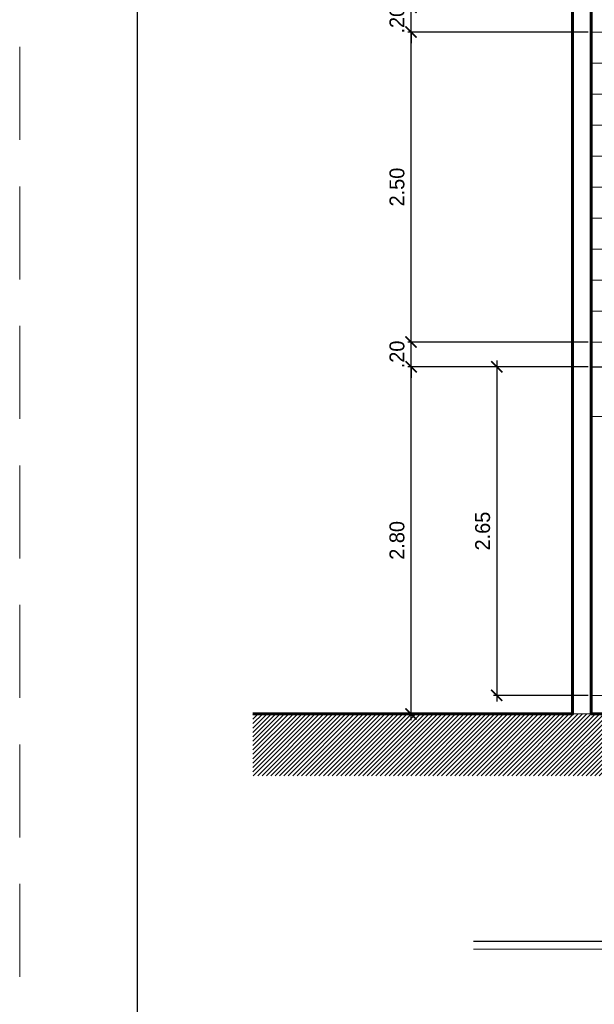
# Model space of a CAD drawing. Header units: metres. Extents: x -13 to 533, y -25 to 219.
# Tile 72 of 99: x 87.71 to 92.35, y 8.89 to 16.83. Entities that reach past the tile are written whole.
import ezdxf

# ---------------------------------------------------------------- set-up
doc = ezdxf.new("R2010")
doc.units = ezdxf.units.M
doc.linetypes.add('HIDDEN', pattern=[0.375, 0.25, -0.125])
for name, color, linetype, lineweight in [('COTAS', 4, 'Continuous', 13), ('Pluma 0.1', 252, 'Continuous', 9), ('Pluma 0.2', 252, 'Continuous', 20), ('PLUMA 0.3', 251, 'Continuous', 30), ('PLUMA 0.8', 1, 'Continuous', 60), ('Textos', 7, 'Continuous', 0)]:
    doc.layers.add(name, color=color, linetype=linetype, lineweight=lineweight)
doc.layers.add('TEXTURAS', color=7, linetype='Continuous', lineweight=5, true_color=0x8a8a8a)
doc.styles.add('TEXTOCENT', font='GOTHIC.TTF')
doc.dimstyles.new('PLANTA50', dxfattribs={"dimscale": 0.5, "dimtxt": 0.2, "dimasz": 0.15, "dimexe": 0.1, "dimexo": 0.1, "dimgap": 0.1, "dimtad": 2, "dimzin": 7, "dimdsep": 46, "dimtxsty": 'TEXTOCENT', "dimblk": 'ARCHTICK', "dimcen": 0.2, "dimdle": 0.1, "dimclrd": 8, "dimclre": 8, "dimclrt": 256, "dimaunit": 1, "dimadec": 0, "dimazin": 0, "dimtfac": 1, "dimtix": 1, "dimtmove": 2, "dimatfit": 3, "dimldrblk": 'ARCHTICK', "dimfxl": 1, "dimtolj": 1, "dimtzin": 0, "dimarcsym": 0})

# ---------------------------------------------------------------- blocks, each defined once
blk = doc.blocks.new('_ARCHTICK')
at = {"color": 0, "linetype": 'ByBlock', "const_width": 0.15}
blk.add_lwpolyline([(-0.5, -0.5), (0.5, 0.5)], dxfattribs=at)
blk = doc.blocks.new('*D635')
at = {"layer": 'COTAS', "color": 251, "linetype": 'Continuous', "lineweight": -2, "transparency": 16777216}
for p, q in [((90.8737, 11.1832), (90.8737, 14.0832)), ((92.3031, 14.0332), (90.8487, 14.0332)), ((92.1531, 11.2332), (90.8487, 11.2332))]:
    blk.add_line(p, q, dxfattribs=at)
at = {"layer": 'Defpoints', "color": 0, "lineweight": 5, "transparency": 16777216}
for p in [(90.8737, 14.0332), (92.3281, 14.0332), (92.1781, 11.2332)]:
    blk.add_point(p, dxfattribs=at)
at = {"layer": 'COTAS', "color": 251, "lineweight": -2, "transparency": 16777216, "xscale": 0.09, "yscale": 0.09, "zscale": 0.09}
for p, rotation in [((90.8737, 14.0332), 90), ((90.8737, 11.2332), 270)]:
    blk.add_blockref('_ARCHTICK', p, dxfattribs=dict(at, rotation=rotation))
at = {"layer": 'COTAS', "transparency": 16777216, "insert": (90.7607, 12.6332), "char_height": 0.12, "attachment_point": 5, "rotation": 90, "style": 'TEXTOCENT'}
blk.add_mtext('\\A1;2.80', dxfattribs=at)
blk = doc.blocks.new('*D636')
at = {"layer": 'COTAS', "color": 251, "linetype": 'Continuous', "lineweight": -2, "transparency": 16777216}
for p, q in [((90.8737, 14.2332), (90.8737, 14.3232)), ((92.3031, 14.2332), (90.8487, 14.2332)), ((90.8737, 14.0332), (90.8737, 14.2332)), ((92.3031, 14.0332), (90.8487, 14.0332)), ((90.8737, 14.0332), (90.8737, 13.9432))]:
    blk.add_line(p, q, dxfattribs=at)
at = {"layer": 'Defpoints', "color": 0, "lineweight": 5, "transparency": 16777216}
for p in [(90.8737, 14.2332), (92.3281, 14.2332), (92.3281, 14.0332)]:
    blk.add_point(p, dxfattribs=at)
at = {"layer": 'COTAS', "color": 251, "lineweight": -2, "transparency": 16777216, "xscale": 0.09, "yscale": 0.09, "zscale": 0.09}
for p, rotation in [((90.8737, 14.2332), 270), ((90.8737, 14.0332), 90)]:
    blk.add_blockref('_ARCHTICK', p, dxfattribs=dict(at, rotation=rotation))
at = {"layer": 'COTAS', "transparency": 16777216, "insert": (90.7607, 14.1332), "char_height": 0.12, "attachment_point": 5, "rotation": 90, "style": 'TEXTOCENT'}
blk.add_mtext('\\A1;.20', dxfattribs=at)
blk = doc.blocks.new('*D637')
at = {"layer": 'COTAS', "color": 251, "linetype": 'Continuous', "lineweight": -2, "transparency": 16777216}
for p, q in [((90.8737, 14.1832), (90.8737, 16.7832)), ((92.3031, 16.7332), (90.8487, 16.7332)), ((92.3031, 14.2332), (90.8487, 14.2332))]:
    blk.add_line(p, q, dxfattribs=at)
at = {"layer": 'Defpoints', "color": 0, "lineweight": 5, "transparency": 16777216}
for p in [(90.8737, 16.7332), (92.3281, 16.7332), (92.3281, 14.2332)]:
    blk.add_point(p, dxfattribs=at)
at = {"layer": 'COTAS', "color": 251, "lineweight": -2, "transparency": 16777216, "xscale": 0.09, "yscale": 0.09, "zscale": 0.09}
for p, rotation in [((90.8737, 16.7332), 90), ((90.8737, 14.2332), 270)]:
    blk.add_blockref('_ARCHTICK', p, dxfattribs=dict(at, rotation=rotation))
at = {"layer": 'COTAS', "transparency": 16777216, "insert": (90.7607, 15.4832), "char_height": 0.12, "attachment_point": 5, "rotation": 90, "style": 'TEXTOCENT'}
blk.add_mtext('\\A1;2.50', dxfattribs=at)
blk = doc.blocks.new('*D638')
at = {"layer": 'COTAS', "color": 251, "linetype": 'Continuous', "lineweight": -2, "transparency": 16777216}
for p, q in [((90.8737, 16.9332), (90.8737, 17.0232)), ((92.3031, 16.9332), (90.8487, 16.9332)), ((90.8737, 16.7332), (90.8737, 16.9332)), ((92.3031, 16.7332), (90.8487, 16.7332)), ((90.8737, 16.7332), (90.8737, 16.6432))]:
    blk.add_line(p, q, dxfattribs=at)
at = {"layer": 'Defpoints', "color": 0, "lineweight": 5, "transparency": 16777216}
for p in [(90.8737, 16.9332), (92.3281, 16.9332), (92.3281, 16.7332)]:
    blk.add_point(p, dxfattribs=at)
at = {"layer": 'COTAS', "color": 251, "lineweight": -2, "transparency": 16777216, "xscale": 0.09, "yscale": 0.09, "zscale": 0.09}
for p, rotation in [((90.8737, 16.9332), 270), ((90.8737, 16.7332), 90)]:
    blk.add_blockref('_ARCHTICK', p, dxfattribs=dict(at, rotation=rotation))
at = {"layer": 'COTAS', "transparency": 16777216, "insert": (90.7607, 16.8332), "char_height": 0.12, "attachment_point": 5, "rotation": 90, "style": 'TEXTOCENT'}
blk.add_mtext('\\A1;.20', dxfattribs=at)
blk = doc.blocks.new('*D643')
at = {"layer": 'COTAS', "color": 251, "linetype": 'Continuous', "lineweight": -2, "transparency": 16777216}
for p, q in [((91.5651, 14.0832), (91.5651, 11.3332)), ((92.1531, 14.0332), (91.5401, 14.0332)), ((92.3031, 11.3832), (91.5401, 11.3832))]:
    blk.add_line(p, q, dxfattribs=at)
at = {"layer": 'Defpoints', "color": 0, "lineweight": 5, "transparency": 16777216}
for p in [(92.1781, 14.0332), (91.5651, 11.3832), (92.3281, 11.3832)]:
    blk.add_point(p, dxfattribs=at)
at = {"layer": 'COTAS', "color": 251, "lineweight": -2, "transparency": 16777216, "xscale": 0.09, "yscale": 0.09, "zscale": 0.09}
for p, rotation in [((91.5651, 14.0332), 90), ((91.5651, 11.3832), 270)]:
    blk.add_blockref('_ARCHTICK', p, dxfattribs=dict(at, rotation=rotation))
at = {"layer": 'COTAS', "transparency": 16777216, "insert": (91.4521, 12.7082), "char_height": 0.12, "attachment_point": 5, "rotation": 90, "style": 'TEXTOCENT'}
blk.add_mtext('\\A1;2.65', dxfattribs=at)

msp = doc.modelspace()

# ---------------------------------------------------------------- hatches: boundary and pattern name
at = {"layer": 'TEXTURAS', "linetype": 'Continuous', "lineweight": 5}
h = msp.add_hatch(dxfattribs=at)
h.set_pattern_fill('ANSI31', color=251, scale=2, angle=135)
h.set_pattern_definition([(180, (122.2612, 19.23315), (-6e-17, -0.25), [])])
h.paths.add_polyline_path([(92.5781, 16.3331), (92.5781, 16.0331), (93.1781, 16.0331), (93.1781, 16.3331)], flags=16)
h.paths.add_polyline_path([(92.5781, 18.7332), (93.4781, 18.7331), (93.4781, 19.0331), (92.5781, 19.0331)], flags=16)
h.paths.add_polyline_path([(93.4281, 15.1332), (94.2219, 15.1332), (94.2219, 14.0332), (92.3281, 14.0332), (92.3281, 19.4841), (94.2219, 19.4833), (94.2219, 16.7332), (93.4281, 16.7332)])
at = {"layer": 'TEXTURAS', "transparency": 33554503}
h = msp.add_hatch(dxfattribs=at)
h.set_pattern_fill('_USER', color=256, scale=0.025, angle=45, style=0, pattern_type=0)
h.set_pattern_definition([(45, (-44.714827, -33.21376), (-0.0176776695, 0.0176776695), [])])
h.paths.add_polyline_path([(100.6581, 11.2332), (98.1781, 11.2332), (97.9665, 11.2332), (95.8281, 11.2332), (95.8281, 11.3832), (95.0806, 11.3832), (93.4281, 11.3832), (93.4281, 11.2332), (91.5781, 11.2332), (89.598, 11.2332), (89.598, 10.7332), (100.6581, 10.7332)])
h.paths.add_polyline_path([(99.5941, 11.2004), (99.6001, 11.2032), (99.5932, 11.2012)], flags=16)
h.paths.add_polyline_path([(99.5788, 11.1988), (99.579, 11.1986), (99.5804, 11.1986)], flags=16)
h.paths.add_polyline_path([(99.9788, 11.1876), (99.9747, 11.186), (99.9748, 11.1859), (99.9789, 11.1875)], flags=16)
h.paths.add_polyline_path([(99.9326, 11.2169), (99.9667, 11.1828), (99.9708, 11.1843), (99.9342, 11.2209)], flags=16)
h.paths.add_polyline_path([(99.9299, 11.2083), (99.9278, 11.2047), (99.9545, 11.1781), (99.9586, 11.1796)], flags=16)
h.paths.add_polyline_path([(99.9445, 11.1768), (99.9446, 11.1767), (99.9487, 11.1765)], flags=16)

# ---------------------------------------------------------------- linework, layer by layer
at = {"layer": 'Pluma 0.1'}
msp.add_line((93.4281, 11.3832), (92.3281, 11.3832), dxfattribs=at)
msp.add_lwpolyline([(92.3281, 13.6332), (98.0281, 13.6332)], dxfattribs=at)
at = {"layer": 'Pluma 0.2', "color": 0, "linetype": 'HIDDEN', "lineweight": 5, "ltscale": 3}
msp.add_lwpolyline([(87.7147, -6.6371), (87.7147, 23.8629), (130.7147, 23.8629), (130.7147, -6.6371)], close=True, dxfattribs=at)
at = {"layer": 'Pluma 0.2', "color": 0, "lineweight": 30, "ltscale": 0.5}
msp.add_lwpolyline([(88.6647, 22.9129), (129.6647, 22.9129), (129.6647, -5.5871), (88.6647, -5.5871)], close=True, dxfattribs=at)
at = {"layer": 'PLUMA 0.3'}
msp.add_lwpolyline([(92.3281, 14.0332), (98.0281, 14.0332)], dxfattribs=at)
at = {"layer": 'PLUMA 0.8'}
for points in [[(92.3281, 11.2332), (92.3281, 20.8332), (92.1781, 20.8332), (92.1781, 11.2332), (89.598, 11.2332)], [(92.1781, 11.2332), (91.5781, 11.2332), (91.5781, 11.2332)], [(93.4281, 11.2332), (92.3281, 11.2332)]]:
    msp.add_lwpolyline(points, dxfattribs=at)
at = {"layer": 'Textos', "color": 3, "lineweight": 30}
msp.add_line((91.3789, 9.3999), (99.3571, 9.3999), dxfattribs=at)
at = {"layer": 'Textos', "color": 0}
msp.add_line((91.3789, 9.3356), (98.9005, 9.3356), dxfattribs=at)
at = {"layer": 'TEXTURAS', "transparency": 33554503}
msp.add_lwpolyline([(92.3281, 11.2332), (92.1781, 11.2332)], dxfattribs=at)

# ---------------------------------------------------------------- dimensions: what is measured, and where the dimension line sits
at = {"layer": 'COTAS'}
for base, p1, p2, picture, middle in [((90.8737, 16.9332), (92.3281, 16.7332), (92.3281, 16.9332), '*D638', (90.7607, 16.8332)), ((90.8737, 16.7332), (92.3281, 14.2332), (92.3281, 16.7332), '*D637', (90.7607, 15.4832)), ((90.8737, 14.2332), (92.3281, 14.0332), (92.3281, 14.2332), '*D636', (90.7607, 14.1332)), ((90.8737, 14.0332), (92.1781, 11.2332), (92.3281, 14.0332), '*D635', (90.7607, 12.6332)), ((91.5651, 11.3832), (92.1781, 14.0332), (92.3281, 11.3832), '*D643', (91.4521, 12.7082))]:
    dim = msp.add_linear_dim(base=base, p1=p1, p2=p2, angle=90, dimstyle='PLANTA50', override={"dimtxt": 0.24, "dimasz": 0.18, "dimexe": 0.05, "dimexo": 0.05, "dimclrd": 251, "dimclre": 251}, dxfattribs=at)
    dim.commit()
    dim.dimension.update_dxf_attribs({"geometry": picture, "text_midpoint": middle})

doc.saveas('drawing.dxf')
